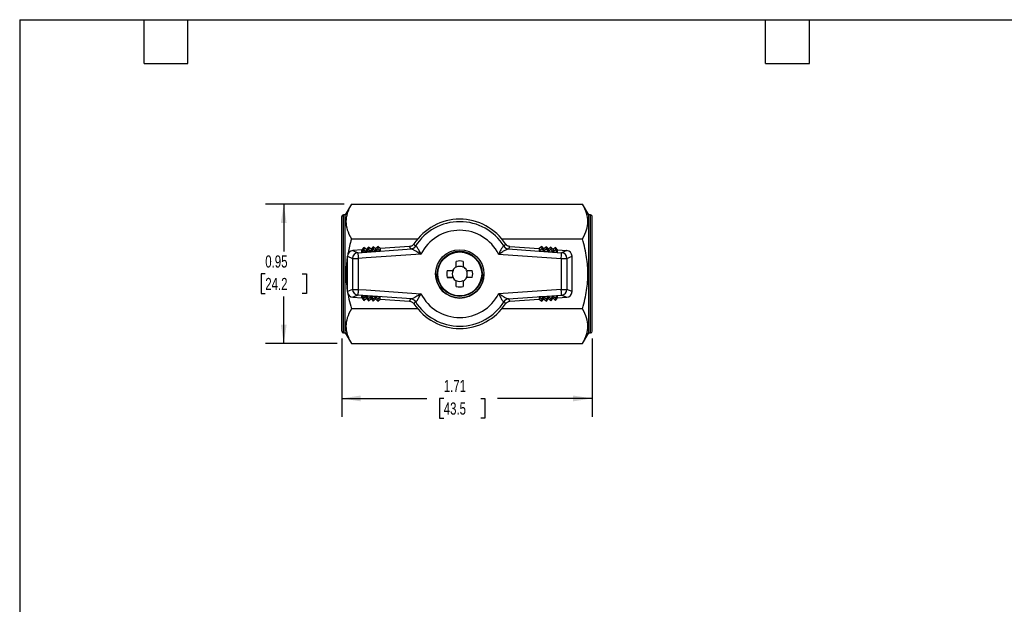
# Model space of a CAD drawing. Header units: inches. Extents: x 0.2 to 10.8, y 0.2 to 8.2.
# Tile 2 of 4: x 0.2 to 7, y 4.2 to 8.2. Entities that reach past the tile are written whole.
import ezdxf

# ---------------------------------------------------------------- set-up
doc = ezdxf.new("R2010")
doc.units = ezdxf.units.IN
doc.header["$MEASUREMENT"] = 0
doc.linetypes.add('SLD-Solid', pattern=[0])
doc.layers.add('DIMENSIONS', color=140, linetype='SLD-Solid', lineweight=25)
doc.layers.add('TEXT', color=140, linetype='SLD-Solid', lineweight=25)
doc.styles.add('SLDTEXTSTYLE0', font='TXT', dxfattribs={"width": 0.7})
doc.dimstyles.new('SLDDIMSTYLE1', dxfattribs={"dimtxt": 0.084961, "dimasz": 0.13, "dimexe": 0, "dimexo": 0.0625, "dimgap": 0.02124, "dimtad": 0, "dimtih": 1, "dimtoh": 1, "dimrnd": 1e-09, "dimzin": 12, "dimdsep": 46, "dimtxsty": 'SLDTEXTSTYLE0', "dimsah": 1, "dimcen": 0.09, "dimadec": 0, "dimazin": 3, "dimtfac": 1, "dimtofl": 0, "dimtmove": 0, "dimatfit": 3, "dimfxl": 0, "dimfrac": 2, "dimtolj": 1, "dimtzin": 12, "dimarcsym": 0})
doc.dimstyles.new('SLDDIMSTYLE2', dxfattribs={"dimtxt": 0.084961, "dimasz": 0.13, "dimexe": 0, "dimexo": 0.0625, "dimgap": 0.02124, "dimtad": 0, "dimtih": 1, "dimtoh": 1, "dimrnd": 1e-09, "dimdsep": 46, "dimtxsty": 'SLDTEXTSTYLE0', "dimsah": 1, "dimcen": 0.09, "dimadec": 0, "dimazin": 2, "dimtfac": 1, "dimtofl": 0, "dimtmove": 0, "dimatfit": 3, "dimfxl": 0, "dimfrac": 2, "dimtolj": 1, "dimtzin": 12, "dimarcsym": 0})

# ---------------------------------------------------------------- blocks, each defined once
blk = doc.blocks.new('_D_5')
at = {"layer": 'DIMENSIONS'}
for p, q in [((2.4519, 6.0691), (2.4519, 5.5337)), ((4.1645, 6.0691), (4.1645, 5.5337)), ((2.4519, 5.6587), (3.0347, 5.6587)), ((3.1498, 5.6587), (3.1213, 5.6587)), ((3.1213, 5.6587), (3.1213, 5.5236)), ((3.4023, 5.6587), (3.4308, 5.6587)), ((3.4308, 5.6587), (3.4308, 5.5236)), ((4.1645, 5.6587), (3.5174, 5.6587)), ((3.1213, 5.5236), (3.1498, 5.5236)), ((3.4308, 5.5236), (3.4023, 5.5236))]:
    blk.add_line(p, q, dxfattribs=at)
for points in [[(2.4519, 5.6587), (2.5819, 5.6387), (2.5819, 5.6787)], [(4.1645, 5.6587), (4.0345, 5.6787), (4.0345, 5.6387)]]:
    blk.add_solid(points, dxfattribs=at)
at = {"layer": 'DIMENSIONS', "char_height": 0.08333, "attachment_point": 1, "style": 'SLDTEXTSTYLE0'}
for s, insert in [('1.71', (3.1498, 5.7851)), ('43.5', (3.1498, 5.631))]:
    blk.add_mtext(s, dxfattribs=dict(at, insert=insert))
blk = doc.blocks.new('_D_6')
at = {"layer": 'DIMENSIONS'}
for p, q in [((2.4681, 6.9882), (1.9305, 6.9882)), ((2.0555, 6.9882), (2.0555, 6.6649)), ((1.9293, 6.5108), (1.9007, 6.5108)), ((1.9007, 6.5108), (1.9007, 6.3758)), ((2.1817, 6.5108), (2.2103, 6.5108)), ((2.2103, 6.5108), (2.2103, 6.3758)), ((1.9007, 6.3758), (1.9293, 6.3758)), ((2.0555, 6.0335), (2.0555, 6.3568)), ((2.2103, 6.3758), (2.1817, 6.3758)), ((2.4219, 6.0335), (1.9305, 6.0335))]:
    blk.add_line(p, q, dxfattribs=at)
for points in [[(2.0555, 6.9882), (2.0355, 6.8582), (2.0755, 6.8582)], [(2.0555, 6.0335), (2.0755, 6.1635), (2.0355, 6.1635)]]:
    blk.add_solid(points, dxfattribs=at)
at = {"layer": 'DIMENSIONS', "char_height": 0.08333, "attachment_point": 1, "style": 'SLDTEXTSTYLE0'}
for s, insert in [('0.95', (1.9293, 6.6373)), ('24.2', (1.9293, 6.4832))]:
    blk.add_mtext(s, dxfattribs=dict(at, insert=insert))

msp = doc.modelspace()

# ---------------------------------------------------------------- linework, layer by layer
for p, q in [((2.5181, 6.9882), (2.4755, 6.9144)), ((2.5181, 6.9882), (4.0983, 6.9882)), ((4.1409, 6.9144), (4.0983, 6.9882)), ((2.4519, 6.1191), (2.4519, 6.9026)), ((2.4755, 6.9144), (2.4637, 6.9144)), ((2.4637, 6.1073), (2.4637, 6.9144)), ((2.4755, 6.1073), (2.4755, 6.9144)), ((4.1527, 6.9144), (4.1409, 6.9144)), ((4.1409, 6.1073), (4.1409, 6.9144)), ((4.1527, 6.1073), (4.1527, 6.9144)), ((4.1645, 6.1191), (4.1645, 6.9026)), ((2.5181, 6.7495), (2.971, 6.7495)), ((3.5469, 6.7495), (4.0983, 6.7495)), ((2.5894, 6.6751), (2.5279, 6.6708)), ((2.5279, 6.6708), (2.5624, 6.6558)), ((2.5624, 6.6558), (2.928, 6.6814)), ((2.6041, 6.692), (2.5894, 6.6751)), ((2.6041, 6.6772), (2.5894, 6.6598)), ((2.5894, 6.6598), (2.5894, 6.6751)), ((2.6041, 6.692), (2.6041, 6.6772)), ((2.6209, 6.6773), (2.6041, 6.692)), ((2.6041, 6.6772), (2.6209, 6.662)), ((2.6355, 6.6941), (2.6209, 6.6773)), ((2.6355, 6.6794), (2.6209, 6.662)), ((2.6209, 6.6773), (2.6209, 6.662)), ((2.6355, 6.6941), (2.6355, 6.6794)), ((2.6523, 6.6795), (2.6355, 6.6941)), ((2.6355, 6.6794), (2.6523, 6.6642)), ((2.6669, 6.6963), (2.6523, 6.6795)), ((2.6669, 6.6816), (2.6523, 6.6642)), ((2.6523, 6.6795), (2.6523, 6.6642)), ((2.6837, 6.6664), (2.6523, 6.6642)), ((2.6669, 6.6963), (2.6669, 6.6816)), ((2.6837, 6.6817), (2.6669, 6.6963)), ((2.6669, 6.6816), (2.6837, 6.6664)), ((2.6983, 6.6985), (2.6837, 6.6817)), ((2.6983, 6.6838), (2.6837, 6.6664)), ((2.6837, 6.6817), (2.6837, 6.6664)), ((2.7151, 6.6686), (2.6837, 6.6664)), ((2.6983, 6.6985), (2.6983, 6.6838)), ((2.7151, 6.6839), (2.6983, 6.6985)), ((2.6983, 6.6838), (2.7151, 6.6686)), ((2.9159, 6.698), (2.7151, 6.6839)), ((2.7151, 6.6839), (2.7151, 6.6686)), ((2.9253, 6.6819), (2.9159, 6.698)), ((3.5899, 6.6814), (3.9556, 6.6558)), ((3.6021, 6.698), (3.5926, 6.6819)), ((3.6021, 6.698), (3.8028, 6.6839)), ((3.8196, 6.6985), (3.8028, 6.6839)), ((3.8028, 6.6839), (3.8028, 6.6686)), ((3.8028, 6.6686), (3.8196, 6.6838)), ((3.8028, 6.6686), (3.8342, 6.6664)), ((3.8196, 6.6985), (3.8196, 6.6838)), ((3.8342, 6.6817), (3.8196, 6.6985)), ((3.8196, 6.6838), (3.8342, 6.6664)), ((3.8511, 6.6963), (3.8342, 6.6817)), ((3.8342, 6.6664), (3.8342, 6.6817)), ((3.8511, 6.6816), (3.8342, 6.6664)), ((3.8342, 6.6664), (3.8657, 6.6642)), ((3.8511, 6.6963), (3.8511, 6.6816)), ((3.8657, 6.6795), (3.8511, 6.6963)), ((3.8657, 6.6642), (3.8511, 6.6816)), ((3.8825, 6.6941), (3.8657, 6.6795)), ((3.8657, 6.6795), (3.8657, 6.6642)), ((3.8825, 6.6794), (3.8657, 6.6642)), ((3.8825, 6.6941), (3.8825, 6.6794)), ((3.8971, 6.6773), (3.8825, 6.6941)), ((3.8971, 6.662), (3.8825, 6.6794)), ((3.9139, 6.692), (3.8971, 6.6773)), ((3.8971, 6.6773), (3.8971, 6.662)), ((3.9139, 6.6772), (3.8971, 6.662)), ((3.9139, 6.692), (3.9139, 6.6772)), ((3.9285, 6.6751), (3.9139, 6.692)), ((3.9285, 6.6598), (3.9139, 6.6772)), ((3.9285, 6.6598), (3.9285, 6.6751)), ((3.9285, 6.6751), (3.9901, 6.6708)), ((3.9901, 6.6708), (3.9556, 6.6558)), ((2.4913, 6.6316), (2.5259, 6.6165)), ((2.4913, 6.39), (2.4913, 6.6316)), ((2.5259, 6.6165), (2.5259, 6.4047)), ((2.6181, 6.6202), (2.5651, 6.6165)), ((2.5651, 6.6165), (2.5651, 6.4047)), ((2.6209, 6.662), (2.5894, 6.6598)), ((2.6181, 6.6202), (2.6185, 6.6208)), ((2.6185, 6.6208), (2.6181, 6.6202)), ((2.9933, 6.6465), (2.6185, 6.6203)), ((2.6185, 6.6208), (2.6185, 6.6203)), ((2.6185, 6.6203), (2.6185, 6.6208)), ((2.6523, 6.6642), (2.6209, 6.662)), ((3.5247, 6.6465), (3.9528, 6.6165)), ((3.8657, 6.6642), (3.8971, 6.662)), ((3.8971, 6.662), (3.9285, 6.6598)), ((3.9528, 6.6165), (3.9528, 6.4047)), ((3.9921, 6.6165), (4.0267, 6.6316)), ((3.9921, 6.6165), (3.9921, 6.4047)), ((4.0267, 6.39), (4.0267, 6.6316)), ((3.2353, 6.5657), (3.2353, 6.596)), ((3.2826, 6.596), (3.2826, 6.5657)), ((3.1054, 6.5106), (3.1054, 6.5106)), ((3.2039, 6.487), (3.2039, 6.487)), ((3.2119, 6.486), (3.2119, 6.4859)), ((3.2343, 6.4635), (3.2343, 6.4635)), ((3.2836, 6.4635), (3.2836, 6.4635)), ((3.3061, 6.4859), (3.3061, 6.486)), ((3.3141, 6.487), (3.3141, 6.487)), ((3.4125, 6.5106), (3.4125, 6.5106)), ((2.5259, 6.4047), (2.4913, 6.39)), ((2.5651, 6.4047), (2.6181, 6.401)), ((2.6181, 6.401), (2.6185, 6.4004)), ((2.6185, 6.4009), (2.9933, 6.3747)), ((2.6185, 6.4004), (2.6185, 6.4009)), ((3.2353, 6.4252), (3.2353, 6.4555)), ((3.2353, 6.4555), (3.2353, 6.4555)), ((3.2826, 6.4555), (3.2826, 6.4252)), ((3.2826, 6.4555), (3.2826, 6.4555)), ((3.9528, 6.4047), (3.5247, 6.3747)), ((4.0267, 6.39), (3.9921, 6.4047)), ((2.5624, 6.3654), (2.5279, 6.3507)), ((2.5279, 6.3507), (2.5894, 6.3464)), ((2.928, 6.3399), (2.5624, 6.3654)), ((2.5894, 6.3615), (2.6209, 6.3593)), ((2.5894, 6.3464), (2.5894, 6.3615)), ((2.5894, 6.3615), (2.6041, 6.3441)), ((2.5894, 6.3464), (2.6041, 6.3296)), ((2.6209, 6.3593), (2.6041, 6.3441)), ((2.6041, 6.3296), (2.6209, 6.3442)), ((2.6041, 6.3441), (2.6041, 6.3296)), ((2.6523, 6.3571), (2.6209, 6.3593)), ((2.6209, 6.3593), (2.6355, 6.3419)), ((2.6209, 6.3442), (2.6209, 6.3593)), ((2.6209, 6.3442), (2.6355, 6.3274)), ((2.6355, 6.3419), (2.6523, 6.3571)), ((2.6355, 6.3274), (2.6523, 6.342)), ((2.6355, 6.3274), (2.6355, 6.3419)), ((2.6837, 6.3549), (2.6523, 6.3571)), ((2.6523, 6.3571), (2.6669, 6.3397)), ((2.6523, 6.342), (2.6523, 6.3571)), ((2.6523, 6.342), (2.6669, 6.3252)), ((2.6669, 6.3397), (2.6837, 6.3549)), ((2.6669, 6.3252), (2.6837, 6.3398)), ((2.6669, 6.3252), (2.6669, 6.3397)), ((2.7151, 6.3527), (2.6837, 6.3549)), ((2.6837, 6.3549), (2.6983, 6.3375)), ((2.6837, 6.3398), (2.6837, 6.3549)), ((2.6837, 6.3398), (2.6983, 6.323)), ((2.7151, 6.3527), (2.6983, 6.3375)), ((2.6983, 6.323), (2.7151, 6.3377)), ((2.6983, 6.3375), (2.6983, 6.323)), ((2.7151, 6.3377), (2.7151, 6.3527)), ((2.7151, 6.3377), (2.9159, 6.3236)), ((2.9159, 6.3236), (2.9253, 6.3394)), ((3.5899, 6.3399), (3.9556, 6.3654)), ((3.5926, 6.3394), (3.6021, 6.3236)), ((3.6021, 6.3236), (3.8028, 6.3377)), ((3.8342, 6.3549), (3.8028, 6.3527)), ((3.8028, 6.3527), (3.8028, 6.3377)), ((3.8028, 6.3527), (3.8196, 6.3375)), ((3.8028, 6.3377), (3.8196, 6.323)), ((3.8196, 6.3375), (3.8342, 6.3549)), ((3.8196, 6.323), (3.8342, 6.3398)), ((3.8196, 6.3375), (3.8196, 6.323)), ((3.8657, 6.3571), (3.8342, 6.3549)), ((3.8342, 6.3549), (3.8511, 6.3397)), ((3.8342, 6.3398), (3.8342, 6.3549)), ((3.8342, 6.3398), (3.8511, 6.3252)), ((3.8511, 6.3397), (3.8657, 6.3571)), ((3.8511, 6.3252), (3.8657, 6.342)), ((3.8511, 6.3397), (3.8511, 6.3252)), ((3.8971, 6.3593), (3.8657, 6.3571)), ((3.8657, 6.3571), (3.8825, 6.3419)), ((3.8657, 6.342), (3.8657, 6.3571)), ((3.8657, 6.342), (3.8825, 6.3274)), ((3.8825, 6.3419), (3.8971, 6.3593)), ((3.8825, 6.3274), (3.8971, 6.3442)), ((3.8825, 6.3419), (3.8825, 6.3274)), ((3.9285, 6.3615), (3.8971, 6.3593)), ((3.8971, 6.3442), (3.8971, 6.3593)), ((3.8971, 6.3593), (3.9139, 6.3441)), ((3.8971, 6.3442), (3.9139, 6.3296)), ((3.9139, 6.3441), (3.9285, 6.3615)), ((3.9139, 6.3296), (3.9285, 6.3464)), ((3.9139, 6.3441), (3.9139, 6.3296)), ((3.9285, 6.3464), (3.9285, 6.3615)), ((3.9285, 6.3464), (3.9901, 6.3507)), ((3.9556, 6.3654), (3.9901, 6.3507)), ((2.971, 6.2722), (2.5181, 6.2722)), ((4.0983, 6.2722), (3.547, 6.2722)), ((2.4637, 6.1073), (2.4755, 6.1073)), ((2.4755, 6.1073), (2.5181, 6.0335)), ((4.0983, 6.0335), (4.1409, 6.1073)), ((4.1409, 6.1073), (4.1527, 6.1073)), ((2.5181, 6.0335), (4.0983, 6.0335))]:
    msp.add_line(p, q)
at = {"flags": 128}
for points in [[(2.5624, 6.6558), (2.5625, 6.6548), (2.5626, 6.6524), (2.5629, 6.6487), (2.5632, 6.6438), (2.5636, 6.6379), (2.5641, 6.6313), (2.5646, 6.624), (2.5651, 6.6165)], [(3.9528, 6.6165), (3.9533, 6.624), (3.9538, 6.6313), (3.9543, 6.6379), (3.9547, 6.6438), (3.9551, 6.6487), (3.9553, 6.6524), (3.9555, 6.6548), (3.9556, 6.6558)], [(3.1736, 6.5342), (3.1773, 6.5342), (3.1811, 6.5342), (3.1848, 6.5342), (3.1886, 6.5342), (3.1924, 6.5342), (3.1962, 6.5342), (3.2, 6.5342), (3.2039, 6.5342)], [(3.3141, 6.5342), (3.3179, 6.5342), (3.3217, 6.5342), (3.3255, 6.5342), (3.3293, 6.5342), (3.3331, 6.5342), (3.3369, 6.5342), (3.3406, 6.5342), (3.3443, 6.5342)], [(3.2039, 6.487), (3.2, 6.487), (3.1962, 6.487), (3.1924, 6.487), (3.1886, 6.487), (3.1848, 6.487), (3.1811, 6.487), (3.1773, 6.487), (3.1736, 6.487)], [(3.3443, 6.487), (3.3406, 6.487), (3.3369, 6.487), (3.3331, 6.487), (3.3293, 6.487), (3.3255, 6.487), (3.3217, 6.487), (3.3179, 6.487), (3.3141, 6.487)], [(2.5651, 6.4047), (2.5646, 6.3972), (2.5641, 6.39), (2.5636, 6.3833), (2.5632, 6.3774), (2.5629, 6.3725), (2.5626, 6.3688), (2.5625, 6.3664), (2.5624, 6.3654)], [(3.9556, 6.3654), (3.9555, 6.3664), (3.9553, 6.3688), (3.9551, 6.3725), (3.9547, 6.3774), (3.9543, 6.3833), (3.9538, 6.39), (3.9533, 6.3972), (3.9528, 6.4047)]]:
    msp.add_lwpolyline(points, dxfattribs=at)
for radius in [0.1654, 0.1535, 0.15]:
    msp.add_circle((3.259, 6.5106), radius)
for centre, radius, start, end in [((2.4637, 6.9026), 0.0118, 90, 180), ((3.259, 6.5108), 0.374, 33.21354, 146.78646), ((3.259, 6.5106), 0.3574, 32.03528, 147.96472), ((4.1527, 6.9026), 0.0118, 0, 90), ((3.259, 6.5106), 0.2984, 27.08276, 152.91724), ((2.5653, 6.6165), 0.0394, 94.20433, 179.90875), ((2.5562, 41.01), 34.3934, 269.94944, 270.01487), ((3.259, 6.5106), 0.1535, 0, 180), ((3.259, 6.5106), 0.0886, 74.53399, 105.46601), ((3.9617, 41.01), 34.3934, 269.98513, 270.05056), ((3.9527, 6.6165), 0.0394, 0.09125, 85.79567), ((3.259, 6.5106), 0.0886, 164.53399, 195.46601), ((3.259, 6.5106), 0.0516, 152.78152, 207.21848), ((3.259, 6.5106), 0.0531, 117.64994, 152.35006), ((3.259, 6.5106), 0.0516, 62.78152, 117.21848), ((3.259, 6.5106), 0.0531, 27.64994, 62.35006), ((3.259, 6.5106), 0.0516, 332.78152, 27.21848), ((3.259, 6.5106), 0.0886, 344.53399, 15.46601), ((3.259, 6.5106), 0.1654, 180, 360), ((3.2039, 6.4555), 0.0315, 75.21377, 90), ((3.259, 6.5106), 0.0531, 207.64994, 242.35006), ((3.259, 6.5106), 0.0531, 207.64994, 242.35006), ((3.2039, 6.4555), 0.0315, 0, 14.78624), ((3.259, 6.5106), 0.0516, 242.78152, 297.21848), ((3.3141, 6.4555), 0.0315, 165.21376, 180), ((3.259, 6.5106), 0.0531, 297.64994, 332.35006), ((3.259, 6.5106), 0.0531, 297.64994, 332.35006), ((3.3141, 6.4555), 0.0315, 90, 104.78623), ((2.5562, 40.7981), 34.3934, 269.94944, 270.01487), ((2.5653, 6.4048), 0.0394, 180.09024, 265.79802), ((3.259, 6.5106), 0.0886, 254.53399, 285.46601), ((3.9617, 40.7981), 34.3934, 269.98513, 270.05056), ((3.9527, 6.4048), 0.0394, 274.20198, 359.90976), ((3.259, 6.5106), 0.2984, 207.08276, 332.91724), ((3.259, 6.5108), 0.374, 213.21354, 326.78646), ((3.259, 6.5106), 0.3574, 212.03528, 327.96472), ((2.4637, 6.1191), 0.0118, 180, 270), ((4.1527, 6.1191), 0.0118, 270, 0)]:
    msp.add_arc(centre, radius, start, end)
for centre, major_axis, ratio, start_param, end_param in [((2.5307, 6.6315), (0.0362, -0.0157), 0.997105, 2.049864, 3.548602), ((3.0316, 6.6894), (0.1063, 0.0075), 0.030453, 3.15691, 3.365538), ((3.0462, 6.7255), (0.0902, 0.0253), 0.028856, 3.144067, 3.332609), ((3.4948, 6.719), (0.0672, -0.0188), 0.033361, 6.061721, 6.280381), ((3.4863, 6.6894), (0.1063, -0.0075), 0.030453, 6.05924, 6.267868), ((3.9872, 6.6315), (0.0362, 0.0157), 0.997105, 5.876176, 7.374914), ((2.5307, 6.39), (0.0362, 0.0157), 0.997105, 2.734583, 4.233322), ((3.0316, 6.3319), (0.1063, -0.0075), 0.029877, 2.917607, 3.126235), ((3.4863, 6.3319), (0.1063, 0.0075), 0.029877, 0.015358, 0.223986), ((3.9872, 6.39), (0.0362, -0.0157), 0.997105, 5.191456, 6.690195), ((3.0462, 6.2957), (0.0902, -0.0253), 0.028436, 2.950458, 3.139), ((3.4948, 6.3023), (0.0672, 0.0188), 0.032876, 0.00294, 0.2216)]:
    msp.add_ellipse(centre, major_axis=major_axis, ratio=ratio, start_param=start_param, end_param=end_param)
for points, knots in [([(2.5181, 6.9882), (2.5049, 6.9652), (2.4958, 6.9447), (2.484, 6.9057), (2.4812, 6.8873), (2.4812, 6.8504), (2.484, 6.8319), (2.4958, 6.7929), (2.5049, 6.7725), (2.5181, 6.7495)], [0, 0, 0, 0, 0.25, 0.25, 0.5, 0.5, 0.75, 0.75, 1, 1, 1, 1]), ([(4.0983, 6.7495), (4.1115, 6.7725), (4.1205, 6.7929), (4.1324, 6.8319), (4.1352, 6.8504), (4.1352, 6.8873), (4.1324, 6.9057), (4.1205, 6.9447), (4.1115, 6.9652), (4.0983, 6.9882)], [0, 0, 0, 0, 0.25, 0.25, 0.5, 0.5, 0.75, 0.75, 1, 1, 1, 1]), ([(2.5181, 6.7495), (2.5136, 6.733), (2.505, 6.7013), (2.4969, 6.6657), (2.4938, 6.6464), (2.4933, 6.6428)], [0, 0, 0, 0, 0.467238, 0.899378, 1, 1, 1, 1]), ([(4.1352, 6.5108), (4.1352, 6.5477), (4.1324, 6.5846), (4.1205, 6.6626), (4.1115, 6.7036), (4.0983, 6.7495)], [0, 0, 0, 0, 0.5, 0.5, 1, 1, 1, 1]), ([(2.9461, 6.7157), (2.9444, 6.7131), (2.9425, 6.7108), (2.9381, 6.7066), (2.9357, 6.7048), (2.9304, 6.7017), (2.9277, 6.7005), (2.9219, 6.6987), (2.9189, 6.6982), (2.9159, 6.698)], [0, 0, 0, 0, 0.02301859, 0.02301859, 0.04603172, 0.04603172, 0.06904826, 0.06904826, 0.09206968, 0.09206968, 0.09206968, 0.09206968]), ([(2.928, 6.6814), (2.9295, 6.6814), (2.9312, 6.6811), (2.936, 6.6797), (2.9395, 6.6783), (2.9464, 6.6748), (2.9496, 6.673), (2.953, 6.6711)], [0.5235307, 0.5235307, 0.5235307, 0.5235307, 0.6485307, 0.6485307, 0.8485307, 0.8485307, 1, 1, 1, 1]), ([(2.956, 6.7002), (2.9553, 6.7012), (2.9547, 6.7022), (2.9541, 6.7031), (2.9533, 6.7043), (2.9526, 6.7054), (2.9519, 6.7065), (2.9515, 6.7072), (2.951, 6.7079), (2.9506, 6.7086), (2.9503, 6.7089), (2.9501, 6.7093), (2.9499, 6.7096), (2.9495, 6.7102), (2.9492, 6.7107), (2.9488, 6.7113), (2.9483, 6.7122), (2.9477, 6.7131), (2.9471, 6.714), (2.9468, 6.7145), (2.9464, 6.7151), (2.9461, 6.7157)], [0, 0, 0, 0, 0.18952, 0.18952, 0.18952, 0.406114, 0.406114, 0.406114, 0.541486, 0.541486, 0.541486, 0.609171, 0.609171, 0.609171, 0.717468, 0.717468, 0.717468, 0.890744, 0.890744, 0.890744, 1, 1, 1, 1]), ([(2.953, 6.6711), (2.9568, 6.6689), (2.9609, 6.6665), (2.974, 6.6585), (2.9836, 6.6524), (2.9933, 6.6465)], [0, 0, 0, 0, 0.1685186, 0.1685186, 0.5235186, 0.5235186, 0.5235186, 0.5235186]), ([(2.9933, 6.6465), (2.9884, 6.6563), (2.9834, 6.666), (2.9746, 6.682), (2.9706, 6.6886), (2.9648, 6.6961), (2.9628, 6.6982), (2.9598, 6.7), (2.9587, 6.7003), (2.9577, 6.7002)], [0, 0, 0, 0, 0.355, 0.355, 0.675, 0.675, 0.875, 0.875, 1, 1, 1, 1]), ([(3.5602, 6.7002), (3.5592, 6.7003), (3.5581, 6.7), (3.5551, 6.6982), (3.5531, 6.6961), (3.5473, 6.6886), (3.5434, 6.682), (3.5345, 6.666), (3.5296, 6.6563), (3.5247, 6.6465)], [0, 0, 0, 0, 0.125, 0.125, 0.325, 0.325, 0.645, 0.645, 1, 1, 1, 1]), ([(3.5247, 6.6465), (3.5344, 6.6524), (3.544, 6.6585), (3.5571, 6.6665), (3.5611, 6.6689), (3.5649, 6.6711)], [0, 0, 0, 0, 0.355, 0.355, 0.5235186, 0.5235186, 0.5235186, 0.5235186]), ([(3.5719, 6.7157), (3.5715, 6.7151), (3.5712, 6.7146), (3.5708, 6.714), (3.5701, 6.7129), (3.5694, 6.7118), (3.5687, 6.7107), (3.5683, 6.71), (3.5678, 6.7093), (3.5674, 6.7086), (3.5672, 6.7082), (3.5669, 6.7079), (3.5667, 6.7075), (3.5663, 6.707), (3.566, 6.7064), (3.5656, 6.7059), (3.5651, 6.705), (3.5645, 6.7041), (3.5639, 6.7032), (3.5633, 6.7022), (3.5626, 6.7012), (3.562, 6.7002)], [0, 0, 0, 0, 0.106512, 0.106512, 0.106512, 0.323115, 0.323115, 0.323115, 0.458492, 0.458492, 0.458492, 0.526181, 0.526181, 0.526181, 0.634482, 0.634482, 0.634482, 0.807765, 0.807765, 0.807765, 1, 1, 1, 1]), ([(3.562, 6.7002), (3.5653, 6.695), (3.5698, 6.6906), (3.5751, 6.6874), (3.5804, 6.6842), (3.5864, 6.6823), (3.5926, 6.6819)], [0, 0, 0, 0, 0.5, 0.5, 0.5, 1, 1, 1, 1]), ([(3.5649, 6.6711), (3.5683, 6.673), (3.5715, 6.6748), (3.5784, 6.6783), (3.5819, 6.6797), (3.5868, 6.6811), (3.5885, 6.6814), (3.5899, 6.6814)], [0.5235308, 0.5235308, 0.5235308, 0.5235308, 0.675, 0.675, 0.875, 0.875, 1, 1, 1, 1]), ([(3.6021, 6.698), (3.599, 6.6982), (3.5961, 6.6987), (3.5903, 6.7005), (3.5875, 6.7017), (3.5823, 6.7048), (3.5799, 6.7066), (3.5755, 6.7108), (3.5735, 6.7131), (3.5719, 6.7157)], [0.000001, 0.000001, 0.000001, 0.000001, 0.02301925, 0.02301925, 0.04603272, 0.04603272, 0.06904896, 0.06904896, 0.09207078, 0.09207078, 0.09207078, 0.09207078]), ([(2.4913, 6.6303), (2.4901, 6.6234), (2.4861, 6.6001), (2.4823, 6.5602), (2.4815, 6.5271), (2.4812, 6.5108)], [0, 0, 0, 0, 0.174058, 0.592286, 1, 1, 1, 1]), ([(2.4812, 6.5108), (2.4812, 6.4739), (2.484, 6.437), (2.4958, 6.3591), (2.5049, 6.3181), (2.5181, 6.2722)], [0, 0, 0, 0, 0.5, 0.5, 1, 1, 1, 1]), ([(3.1736, 6.487), (3.1807, 6.487), (3.1864, 6.487), (3.1962, 6.487), (3.2003, 6.487), (3.2039, 6.487)], [0, 0, 0, 0, 0.5, 0.5, 1, 1, 1, 1]), ([(3.3443, 6.487), (3.3372, 6.487), (3.3315, 6.487), (3.3218, 6.487), (3.3177, 6.487), (3.3141, 6.487)], [0, 0, 0, 0, 0.5, 0.5, 1, 1, 1, 1]), ([(4.0983, 6.2722), (4.1115, 6.3181), (4.1205, 6.3591), (4.1324, 6.437), (4.1352, 6.4739), (4.1352, 6.5108)], [0, 0, 0, 0, 0.5, 0.5, 1, 1, 1, 1]), ([(2.956, 6.321), (2.9527, 6.3263), (2.9481, 6.3307), (2.9429, 6.3339), (2.9376, 6.3371), (2.9315, 6.339), (2.9253, 6.3394)], [0, 0, 0, 0, 0.5, 0.5, 0.5, 1, 1, 1, 1]), ([(2.953, 6.3501), (2.9496, 6.3482), (2.9464, 6.3464), (2.9395, 6.343), (2.936, 6.3415), (2.9312, 6.3401), (2.9295, 6.3399), (2.928, 6.3399)], [0.5235307, 0.5235307, 0.5235307, 0.5235307, 0.675, 0.675, 0.875, 0.875, 1, 1, 1, 1]), ([(2.9933, 6.3747), (2.9836, 6.3688), (2.974, 6.3627), (2.9609, 6.3547), (2.9568, 6.3523), (2.953, 6.3501)], [0, 0, 0, 0, 0.355, 0.355, 0.5235186, 0.5235186, 0.5235186, 0.5235186]), ([(2.9577, 6.321), (2.9587, 6.3209), (2.9598, 6.3212), (2.9628, 6.323), (2.9648, 6.3251), (2.9706, 6.3327), (2.9746, 6.3392), (2.9834, 6.3553), (2.9884, 6.3649), (2.9933, 6.3747)], [0, 0, 0, 0, 0.125, 0.125, 0.325, 0.325, 0.645, 0.645, 1, 1, 1, 1]), ([(3.5649, 6.3501), (3.5611, 6.3523), (3.5571, 6.3547), (3.544, 6.3627), (3.5344, 6.3688), (3.5247, 6.3747)], [0, 0, 0, 0, 0.1685186, 0.1685186, 0.5235186, 0.5235186, 0.5235186, 0.5235186]), ([(3.5247, 6.3747), (3.5296, 6.3649), (3.5345, 6.3553), (3.5434, 6.3392), (3.5473, 6.3327), (3.5531, 6.3251), (3.5551, 6.323), (3.5581, 6.3212), (3.5592, 6.3209), (3.5602, 6.321)], [0, 0, 0, 0, 0.355, 0.355, 0.675, 0.675, 0.875, 0.875, 1, 1, 1, 1]), ([(3.5899, 6.3399), (3.5885, 6.3399), (3.5868, 6.3401), (3.5819, 6.3415), (3.5784, 6.343), (3.5715, 6.3464), (3.5683, 6.3482), (3.5649, 6.3501)], [0.5235308, 0.5235308, 0.5235308, 0.5235308, 0.6485308, 0.6485308, 0.8485308, 0.8485308, 1, 1, 1, 1]), ([(2.5181, 6.2722), (2.5049, 6.2492), (2.4958, 6.2287), (2.484, 6.1897), (2.4812, 6.1713), (2.4812, 6.1344), (2.484, 6.1159), (2.4958, 6.0769), (2.5049, 6.0565), (2.5181, 6.0335)], [0, 0, 0, 0, 0.25, 0.25, 0.5, 0.5, 0.75, 0.75, 1, 1, 1, 1]), ([(2.9159, 6.3236), (2.9189, 6.3234), (2.9219, 6.3228), (2.9277, 6.3211), (2.9304, 6.3198), (2.9356, 6.3168), (2.9381, 6.3149), (2.9425, 6.3108), (2.9444, 6.3084), (2.9461, 6.3059)], [0.000001, 0.000001, 0.000001, 0.000001, 0.02301925, 0.02301925, 0.04603272, 0.04603272, 0.06904896, 0.06904896, 0.09207078, 0.09207078, 0.09207078, 0.09207078]), ([(2.9461, 6.3059), (2.9464, 6.3065), (2.9468, 6.307), (2.9471, 6.3075), (2.9478, 6.3086), (2.9485, 6.3097), (2.9492, 6.3108), (2.9497, 6.3115), (2.9501, 6.3122), (2.9506, 6.3129), (2.9508, 6.3132), (2.951, 6.3135), (2.9512, 6.3139), (2.9516, 6.3144), (2.952, 6.315), (2.9523, 6.3155), (2.9529, 6.3164), (2.9535, 6.3173), (2.954, 6.3181), (2.9547, 6.3191), (2.9553, 6.3201), (2.956, 6.321)], [0, 0, 0, 0, 0.106549, 0.106549, 0.106549, 0.323143, 0.323143, 0.323143, 0.458514, 0.458514, 0.458514, 0.5262, 0.5262, 0.5262, 0.634497, 0.634497, 0.634497, 0.807773, 0.807773, 0.807773, 1, 1, 1, 1]), ([(3.562, 6.321), (3.5626, 6.3201), (3.5632, 6.3191), (3.5639, 6.3182), (3.5646, 6.3171), (3.5653, 6.316), (3.566, 6.3149), (3.5665, 6.3142), (3.5669, 6.3135), (3.5674, 6.3129), (3.5676, 6.3125), (3.5678, 6.3122), (3.568, 6.3118), (3.5684, 6.3113), (3.5688, 6.3107), (3.5691, 6.3102), (3.5697, 6.3093), (3.5702, 6.3084), (3.5708, 6.3076), (3.5712, 6.307), (3.5715, 6.3065), (3.5719, 6.3059)], [0, 0, 0, 0, 0.189528, 0.189528, 0.189528, 0.406131, 0.406131, 0.406131, 0.541508, 0.541508, 0.541508, 0.609196, 0.609196, 0.609196, 0.717498, 0.717498, 0.717498, 0.89078, 0.89078, 0.89078, 1, 1, 1, 1]), ([(3.5719, 6.3059), (3.5735, 6.3084), (3.5755, 6.3108), (3.5799, 6.3149), (3.5823, 6.3168), (3.5875, 6.3198), (3.5903, 6.3211), (3.5961, 6.3228), (3.599, 6.3234), (3.6021, 6.3236)], [0, 0, 0, 0, 0.02301859, 0.02301859, 0.04603172, 0.04603172, 0.06904826, 0.06904826, 0.09206968, 0.09206968, 0.09206968, 0.09206968]), ([(4.0983, 6.0335), (4.1115, 6.0565), (4.1205, 6.0769), (4.1324, 6.1159), (4.1352, 6.1344), (4.1352, 6.1713), (4.1324, 6.1897), (4.1205, 6.2287), (4.1115, 6.2492), (4.0983, 6.2722)], [0, 0, 0, 0, 0.25, 0.25, 0.5, 0.5, 0.75, 0.75, 1, 1, 1, 1])]:
    msp.add_open_spline(points, degree=3, knots=knots)
for points in [[(2.9253, 6.6819), (2.9315, 6.6823), (2.9436, 6.6861), (2.9527, 6.695), (2.956, 6.7002)], [(2.9577, 6.7002), (2.9546, 6.6949), (2.9458, 6.6858), (2.934, 6.6818), (2.928, 6.6814)], [(3.5602, 6.7002), (3.5634, 6.6949), (3.5721, 6.6858), (3.5839, 6.6818), (3.5899, 6.6814)], [(3.2039, 6.5342), (3.2066, 6.5342), (3.2092, 6.5346), (3.2119, 6.5353)], [(3.2343, 6.5577), (3.235, 6.5603), (3.2353, 6.563), (3.2353, 6.5657)], [(3.2826, 6.5657), (3.2826, 6.563), (3.2829, 6.5603), (3.2836, 6.5577)], [(3.3061, 6.5353), (3.3087, 6.5346), (3.3114, 6.5342), (3.3141, 6.5342)], [(3.2119, 6.4859), (3.2092, 6.4866), (3.2066, 6.487), (3.2039, 6.487)], [(3.2353, 6.4555), (3.2353, 6.4582), (3.235, 6.4609), (3.2343, 6.4635)], [(3.2836, 6.4635), (3.2829, 6.4609), (3.2826, 6.4582), (3.2826, 6.4555)], [(3.3141, 6.487), (3.3114, 6.487), (3.3087, 6.4866), (3.3061, 6.4859)], [(2.928, 6.3399), (2.934, 6.3394), (2.9458, 6.3354), (2.9546, 6.3264), (2.9577, 6.321)], [(3.5899, 6.3399), (3.5839, 6.3394), (3.5721, 6.3354), (3.5634, 6.3264), (3.5602, 6.321)], [(3.5926, 6.3394), (3.5864, 6.339), (3.5743, 6.3351), (3.5653, 6.3263), (3.562, 6.321)]]:
    msp.add_open_spline(points, degree=3)
at = {"layer": 'TEXT'}
for p, q in [((0.25, 8.25), (10.75, 8.25)), ((0.25, 8.25), (0.25, 0.25)), ((1.1, 7.95), (1.1, 8.25)), ((1.4, 7.95), (1.4, 8.25)), ((5.35, 7.95), (5.35, 8.25)), ((5.65, 7.95), (5.65, 8.25)), ((1.1, 7.95), (1.4, 7.95)), ((5.35, 7.95), (5.65, 7.95))]:
    msp.add_line(p, q, dxfattribs=at)

# ---------------------------------------------------------------- dimensions: what is measured, and where the dimension line sits
at = {"layer": 'DIMENSIONS'}
dim = msp.add_linear_dim(base=(2.0555, 6.9882), p1=(2.5181, 6.0335), p2=(2.5181, 6.9882), angle=90, dimstyle='SLDDIMSTYLE2', dxfattribs=at)
dim.commit()
dim.dimension.update_dxf_attribs({"geometry": '_D_6', "text_midpoint": (2.0555, 6.5108), "dimtype": 160})
dim = msp.add_linear_dim(base=(4.1645, 5.6587), p1=(2.4519, 6.1191), p2=(4.1645, 6.1191), dimstyle='SLDDIMSTYLE1', dxfattribs=at)
dim.commit()
dim.dimension.update_dxf_attribs({"geometry": '_D_5', "text_midpoint": (3.276, 5.6587), "dimtype": 160})

doc.saveas('drawing.dxf')
